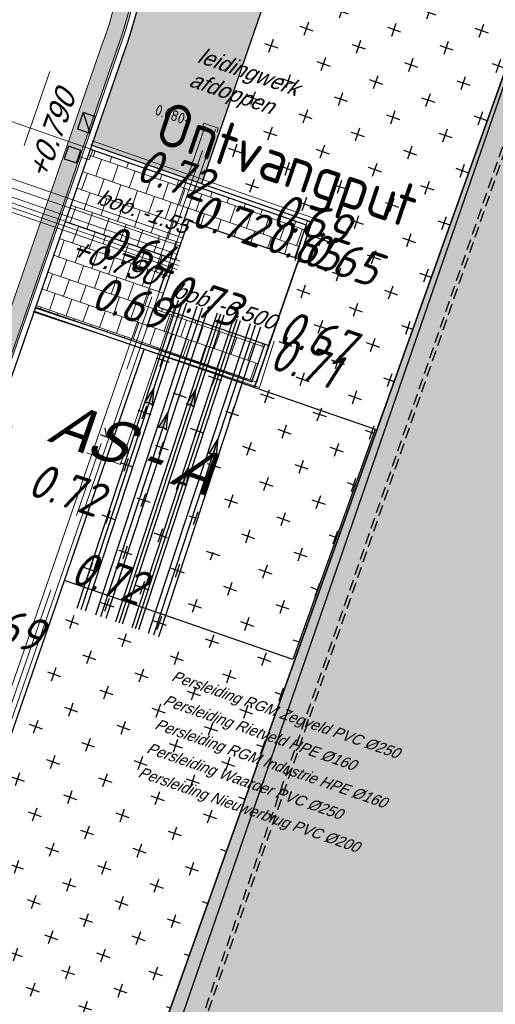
# Model space of a CAD drawing. Header units: metres. Extents: x 128615 to 129083, y 455669 to 456034.
# Tile 152 of 158: x 128940 to 128951, y 455794 to 455816. Entities that reach past the tile are written whole.
import ezdxf
from ezdxf.lldxf.tags import DXFTag

# ---------------------------------------------------------------- set-up
doc = ezdxf.new("R2010")
doc.units = ezdxf.units.M
for name, pattern in [('RI-AWZI_LUCHTLEIDING', [10.4, 5, -1.8, 0, -1.8, 0, -1.8]), ('RI-AWZI_PROCESLEIDING', [18.450000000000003, 6, -1.8, 1.75, -1.8, 1.75, -1.8, 1.75, -1.8]), ('RI-AWZI_TERREINRIOLERING', [19.8, 6, -1.8, 2.4, -1.8, 1.8, -1.8, 2.4, -1.8]), ('STIPPELFIJN', [0.375, 0.25, -0.125])]:
    doc.linetypes.add(name, pattern=pattern)
for name, color, linetype, lineweight in [('B-CO-BC-BETONVORM-G', 50, 'Continuous', 18), ('B-ME-RI-KOLK-G', 7, 'Continuous', 25), ('B-WE-OG-HOOGTELIJN-G', 7, 'Continuous', 18), ('B-XX-RI-AWZI_LUCHTLEIDING-G', 7, 'RI-AWZI_LUCHTLEIDING', 18), ('B-XX-RI-AWZI_PROCESLEIDING-G', 30, 'RI-AWZI_PROCESLEIDING', 18), ('B-XX-RI-AWZI_TERREINRIOLERING-G', 10, 'RI-AWZI_TERREINRIOLERING', 18), ('B-XX-VH-BESTRATING-V', 1, 'Continuous', 18), ('X-XX-AL-T25', 7, 'Continuous', 25)]:
    doc.layers.add(name, color=color, linetype=linetype, lineweight=lineweight)
for name, color, linetype in [('B-XX-GR-GRAS-G', 90, 'Continuous'), ('B-XX-GR-KRUIDEN-G', 98, 'Continuous'), ('B-XX-OG-BEBOUWING-G', 1, 'Continuous'), ('B-XX-RI-AWZI_PERSLEIDING-G_HDSR', 142, 'HDSR_Persleiding'), ('B-XX-RI-AWZI_PERSLEIDING-T25_HDSR', 7, 'Continuous'), ('B-XX-RI-AWZI_PROCESLEIDING-T25_HDSR', 7, 'Continuous'), ('B-XX-VH-KANTVERHARDING-G', 60, 'Continuous'), ('B-XX-VH-KANTVERHARDING-GN', 60, 'STIPPELFIJN')]:
    doc.layers.add(name, color=color, linetype=linetype)
doc.styles.add('ISO', font='Iso.shx', dxfattribs={"height": 50})
doc.styles.get("Standard").update_dxf_attribs({"font": 'arial.ttf'})
doc.styles.add('TAUW-ISOCP', font='tcb_isocp.shx')
doc.styles.add('tcb_isocp', font='tcb_isocp.shx')
doc.styles.add('WB025', font='ISO.SHX', dxfattribs={"height": 2.5})
tags = doc.linetypes.add('HDSR_Persleiding', pattern='A,25,-2,["P",Standard,S=1.5,R=0,X=0,Y=-0.75],-4', length=31).pattern_tags.tags
tags[6] = DXFTag(74, 10)
pattern_1 = [(340.9065815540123, (128738.9979208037, 455858.1422880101), (0.8077808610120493, 0.3923519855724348), [0.3174999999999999, -0.9525]), (70.90658155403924, (128739.0960088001, 455857.9403427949), (-0.3923519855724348, 0.8077808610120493), [0.3174999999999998, -0.9524999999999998])]
pattern_2 = [(340.9065815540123, (128738.9979208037, 455858.1422880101), (3.839350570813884, 3.326515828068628), [0.6349999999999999, -4.444999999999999]), (70.90658155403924, (128739.2979540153, 455858.0384307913), (-0.9611808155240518, 4.988231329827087), [0.3174999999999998, -8.481319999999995]), (70.90658155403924, (128739.3729632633, 455858.0124661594), (-0.9611808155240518, 4.988231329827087), [0.2539999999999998, -8.544819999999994]), (70.90658155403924, (128739.2229447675, 455858.0643954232), (-0.9611808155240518, 4.988231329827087), [0.2539999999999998, -8.544819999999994]), (40.90658155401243, (128739.4479706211, 455857.9865021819), (-0.9611719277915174, 4.988233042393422), [0.2032, -4.876799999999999]), (100.9065815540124, (128739.1479374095, 455858.0903594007), (-4.8005224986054, 1.661717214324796), [0.2032, -4.8768])]

# ---------------------------------------------------------------- blocks, each defined once
blk = doc.blocks.new('*U229')
at = {"layer": 'B-ME-RI-KOLK-G'}
blk.add_hatch(color=256, dxfattribs=at).paths.add_polyline_path([(0.1997073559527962, -0.1502915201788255), (0.1997073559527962, 0.1497084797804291), (-0.2002926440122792, -0.1502915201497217)])
blk.add_lwpolyline([(0.1997073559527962, -0.1502915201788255), (0.1997073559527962, 0.1497084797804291), (-0.2002926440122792, 0.1497084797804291), (-0.2002926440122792, -0.1502915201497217)], close=True, dxfattribs=at)
blk.add_lwpolyline([(-0.2002926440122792, -0.1502915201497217), (0.1997073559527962, 0.1497084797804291)], dxfattribs=at)
blk = doc.blocks.new('zustrmr')
at = {"color": 0}
blk.add_line((1, 0.2400001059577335), (0, 0), dxfattribs=at)
for p, q in [((0, 0), (1, -0.2399998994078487)), ((0.9199999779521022, 0), (1, 0.2400001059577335)), ((1, -0.2399998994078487), (0.9199999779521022, 0))]:
    blk.add_line(p, q)
for points in [[(0, 0), (1, 0.2400001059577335), (0.9199999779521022, 0)], [(0, 0), (1, -0.2399998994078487), (0.9199999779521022, 0)]]:
    blk.add_solid(points, dxfattribs=at)

msp = doc.modelspace()

# ---------------------------------------------------------------- hatches: boundary and pattern name
at = {"layer": 'B-XX-GR-GRAS-G'}
h = msp.add_hatch(dxfattribs=at)
h.set_pattern_fill('CROSS', color=256, scale=0.09999999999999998, angle=-116.5632943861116, style=0)
h.set_pattern_definition(pattern_1)
h.paths.add_polyline_path([(128845.8675353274, 455784.6485665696), (128847.5685110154, 455784.0597697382), (128847.7647766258, 455784.6267616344), (128846.0638009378, 455785.2155584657)])
h.paths.add_polyline_path([(128967.1055860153, 455860.4144094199), (128969.4210054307, 455866.8918425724), (128880.9006920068, 455904.409712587), (128810.0577815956, 455927.1027515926), (128808.0815679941, 455921.3936663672), (128811.5859768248, 455919.9881814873), (128842.9440111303, 455909.6012506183), (128874.3253125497, 455899.2845629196), (128897.3942134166, 455890.0887698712), (128932.249899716, 455875.2515896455), (128958.9784740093, 455863.874893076)])
edge = h.paths.add_edge_path()
edge.add_line((128984.0843231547, 455804.1850891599), (128953.5143684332, 455822.3927003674))
edge.add_line((128953.5143684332, 455822.3927003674), (128931.0817976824, 455759.6371250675))
edge.add_line((128931.0817976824, 455759.6371250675), (128923.691293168, 455762.2048782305))
edge.add_line((128923.691293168, 455762.2048782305), (128914.0269830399, 455765.5502024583))
edge.add_line((128914.0269830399, 455765.5502024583), (128897.845598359, 455770.6508317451))
edge.add_line((128897.845598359, 455770.6508317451), (128884.7246261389, 455774.2573768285))
edge.add_line((128884.7246261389, 455774.2573768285), (128872.548293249, 455777.8537726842))
edge.add_line((128872.548293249, 455777.8537726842), (128866.079626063, 455781.0475949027))
edge.add_line((128866.079626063, 455781.0475949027), (128866.0212588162, 455781.0678178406))
edge.add_line((128866.0212588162, 455781.0678178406), (128863.5642032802, 455773.7248399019))
edge.add_line((128863.5642032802, 455773.7248399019), (128871.5285838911, 455771.3053608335))
edge.add_line((128871.5285838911, 455771.3053608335), (128871.6722959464, 455771.410655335))
edge.add_arc((128873.3846396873, 455770.369334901), 2.004113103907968, 78.24944847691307, 148.6951358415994, ccw=False)
edge.add_line((128873.7927796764, 455772.3314488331), (128875.0821999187, 455772.0165345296))
edge.add_line((128875.0821999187, 455772.0165345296), (128927.2955738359, 455757.61301808))
edge.add_line((128927.2955738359, 455757.61301808), (128956.895554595, 455749.1705929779))
edge.add_line((128956.895554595, 455749.1705929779), (128984.0843231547, 455804.1850891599))
h = msp.add_hatch(dxfattribs=at)
h.set_pattern_fill('CROSS', color=256, scale=0.09999999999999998, angle=-116.5632943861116, style=0)
h.set_pattern_definition(pattern_1)
h.paths.add_polyline_path([(128967.1055860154, 455860.4144094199), (128958.9781778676, 455863.8740406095), (128948.4118116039, 455833.4579504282), (128948.6455033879, 455826.0782791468), (128943.9095911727, 455812.3966981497), (128946.4327674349, 455811.5140226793), (128946.1376307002, 455810.6627641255), (128945.1165278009, 455807.7256246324), (128947.9240893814, 455806.7537804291)])
h = msp.add_hatch(dxfattribs=at)
h.set_pattern_fill('CROSS', color=256, scale=0.09999999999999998, angle=-116.5632943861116, style=0)
h.set_pattern_definition(pattern_1)
h.paths.add_polyline_path([(128947.8834793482, 455806.7678376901), (128942.590476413, 455808.6000234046), (128940.7566774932, 455803.3023600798), (128945.9963754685, 455801.4886260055)])
h.paths.add_polyline_path([(128944.3812577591, 455803.8804057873), (128943.7671683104, 455804.092974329), (128943.7795689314, 455804.7426953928), (128944.4013223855, 455804.9316765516), (128944.7731865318, 455804.3987522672)], flags=16)
h.paths.add_polyline_path([(128943.8082929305, 455804.2942489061), (128944.5291826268, 455804.0447112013), (128944.7058216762, 455804.5550039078), (128943.9849319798, 455804.8045416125)], flags=8)
h = msp.add_hatch(dxfattribs=at)
h.set_pattern_fill('CROSS', color=256, scale=0.09999999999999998, angle=-116.5632943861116, style=0)
h.set_pattern_definition(pattern_1)
h.paths.add_polyline_path([(128946.0369855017, 455801.4745687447), (128940.7566774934, 455803.3023600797), (128935.1472180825, 455787.0971878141), (128930.4384130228, 455781.6966387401), (128923.6912931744, 455762.2048782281), (128931.0817976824, 455759.6371250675)], flags=17)
at = {"layer": 'B-XX-GR-KRUIDEN-G'}
h = msp.add_hatch(dxfattribs=at)
h.set_pattern_fill('SWAMP', color=256, scale=0.2, angle=-116.5632943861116, style=0)
h.set_pattern_definition(pattern_2)
edge = h.paths.add_edge_path()
edge.add_line((128948.4118116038, 455833.4579504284), (128948.6455033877, 455826.0782791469))
edge.add_line((128948.6455033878, 455826.0782791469), (128943.9095911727, 455812.3966981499))
edge.add_line((128943.9095911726, 455812.3966981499), (128941.3888850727, 455813.2785094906))
edge.add_line((128941.3888850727, 455813.2785094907), (128942.1339618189, 455815.4309623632))
edge.add_arc((128932.745274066, 455818.888458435), 10.00508554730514, -20.21683048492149, 71.17534409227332)
edge.add_line((128935.9736453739, 455828.358376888), (128892.1860483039, 455843.579290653))
edge.add_arc((128893.6952972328, 455847.9211051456), 4.596649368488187, -157.04283936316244, -109.16785423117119, ccw=False)
edge.add_arc((128894.4307678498, 455848.232645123), 5.395382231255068, 162.5112662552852, 202.9571606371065, ccw=False)
edge.add_line((128889.2847814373, 455849.8540560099), (128901.8557516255, 455885.6735668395))
edge.add_line((128901.8557516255, 455885.6735668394), (128887.2242848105, 455890.7225570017))
edge.add_line((128887.2242848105, 455890.7225570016), (128887.1817624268, 455890.5997140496))
edge.add_line((128887.1817624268, 455890.5997140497), (128874.5146120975, 455895.1035688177))
edge.add_line((128874.5146120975, 455895.1035688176), (128873.5283828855, 455892.2544503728))
edge.add_arc((128867.280722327, 455871.995513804), 21.20041917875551, 72.86074229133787, 176.4358647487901)
edge.add_line((128846.121308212, 455873.313454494), (128835.0103701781, 455877.1887525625))
edge.add_arc((128817.5916042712, 455889.2204382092), 21.17014088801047, -34.63404912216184, -24.22743715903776)
edge.add_line((128836.8971577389, 455880.5330640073), (128837.0847450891, 455880.5150973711))
edge.add_line((128837.0847450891, 455880.5150973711), (128838.2442237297, 455883.7950644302))
edge.add_line((128838.2442237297, 455883.7950644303), (128838.0851409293, 455883.9110295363))
edge.add_arc((128817.5916042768, 455889.2204382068), 21.17014088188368, -14.52468191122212, 21.05836036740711)
edge.add_line((128837.3478955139, 455896.8272655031), (128838.4437976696, 455897.45125095))
edge.add_line((128838.4437976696, 455897.45125095), (128836.9196742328, 455900.519436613))
edge.add_line((128836.9196742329, 455900.519436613), (128835.8290882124, 455899.9707426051))
edge.add_arc((128817.5916042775, 455889.2204382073), 21.17014088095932, 30.51773535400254, 65.7725628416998)
edge.add_line((128826.2789784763, 455908.5259916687), (128826.2969451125, 455908.713579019))
edge.add_line((128826.2969451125, 455908.7135790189), (128823.0169780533, 455909.8730576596))
edge.add_line((128823.0169780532, 455909.8730576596), (128822.9010129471, 455909.7139748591))
edge.add_arc((128817.591604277, 455889.2204382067), 21.17014088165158, 75.47531808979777, 155.5873596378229)
edge.add_line((128798.3142327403, 455897.9701702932), (128798.1176121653, 455897.9799474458))
edge.add_line((128798.1176121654, 455897.9799474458), (128797.7211869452, 455896.8585281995))
edge.add_line((128797.7211869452, 455896.8585281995), (128793.8072384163, 455898.2133509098))
edge.add_arc((128775.6531717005, 455909.0573338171), 21.14620778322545, -30.85117203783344, -24.45064201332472)
edge.add_line((128794.9029489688, 455900.3047239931), (128795.4902118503, 455900.2458409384))
edge.add_line((128795.4902118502, 455900.2458409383), (128796.7020683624, 455903.7467742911))
edge.add_line((128796.7020683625, 455903.746774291), (128796.1976420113, 455904.0486570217))
edge.add_arc((128775.6531716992, 455909.057333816), 21.14620778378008, -13.70124981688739, 21.18853243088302)
edge.add_line((128795.3698146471, 455916.7003760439), (128797.9082227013, 455917.9559061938))
edge.add_line((128797.9082227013, 455917.9559061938), (128796.4067381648, 455921.1222890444))
edge.add_line((128796.4067381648, 455921.1222890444), (128793.8362756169, 455919.8525566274))
edge.add_arc((128775.6531717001, 455909.0573338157), 21.1462077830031, 30.69740409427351, 65.54935799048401)
edge.add_line((128784.4057815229, 455928.3071110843), (128784.4646645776, 455928.8943739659))
edge.add_line((128784.4646645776, 455928.8943739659), (128780.9637312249, 455930.1062304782))
edge.add_line((128780.9637312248, 455930.1062304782), (128780.6618484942, 455929.6018041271))
edge.add_arc((128775.6531717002, 455909.0573338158), 21.14620778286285, 76.298750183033, 155.5095457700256)
edge.add_line((128756.4094808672, 455917.8233173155), (128755.8262168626, 455917.8979581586))
edge.add_line((128755.8262168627, 455917.8979581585), (128754.6142224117, 455914.3971073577))
edge.add_line((128754.6142224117, 455914.3971073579), (128755.1121866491, 455914.0802848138))
edge.add_arc((128775.6531716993, 455909.057333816), 21.1462077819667, 166.2589379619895, 191.7043835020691)
edge.add_line((128754.9466508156, 455904.7675673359), (128751.1985842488, 455903.6584638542))
edge.add_line((128751.1985842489, 455903.6584638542), (128751.1173775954, 455903.9197317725))
edge.add_line((128751.1173775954, 455903.9197317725), (128741.4969709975, 455907.2999279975))
edge.add_line((128741.4969709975, 455907.2999279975), (128757.0495062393, 455938.2990116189))
edge.add_line((128757.0495062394, 455938.2990116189), (128795.963293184, 455925.5684809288))
edge.add_line((128795.963293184, 455925.5684809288), (128808.0815679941, 455921.3936663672))
edge.add_line((128808.0815679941, 455921.3936663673), (128811.5859768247, 455919.9881814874))
edge.add_line((128811.5859768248, 455919.9881814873), (128842.9440111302, 455909.6012506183))
edge.add_line((128842.9440111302, 455909.6012506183), (128874.3253125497, 455899.2845629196))
edge.add_line((128874.3253125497, 455899.2845629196), (128897.3942134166, 455890.0887698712))
edge.add_line((128897.3942134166, 455890.0887698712), (128932.249899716, 455875.2515896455))
edge.add_line((128932.249899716, 455875.2515896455), (128958.9784740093, 455863.874893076))
edge.add_line((128958.9784740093, 455863.8748930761), (128948.4118116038, 455833.4579504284))
h.paths.add_polyline_path([(128845.694092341, 455904.4570519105), (128848.0856081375, 455905.5477301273), (128849.2310223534, 455903.2376735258), (128848.6444501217, 455901.5319182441), (128846.8291906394, 455902.1678003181)], flags=16)
h = msp.add_hatch(dxfattribs=at)
h.set_pattern_fill('SWAMP', color=256, scale=0.2, angle=-116.5632943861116, style=0)
h.set_pattern_definition(pattern_2)
edge = h.paths.add_edge_path()
edge.add_line((128866.0866503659, 455781.2568256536), (128875.1680089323, 455807.3398096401))
edge.add_arc((128879.4079104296, 455805.863595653), 4.489540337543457, 116.00983755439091, 160.8033255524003, ccw=False)
edge.add_arc((128879.4209623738, 455805.8368468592), 4.519303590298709, 64.93648171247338, 116.0098375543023, ccw=False)
edge.add_line((128881.3354421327, 455809.9306070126), (128896.7603082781, 455804.5777509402))
edge.add_line((128896.7603082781, 455804.5777509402), (128893.7246145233, 455795.8079325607))
edge.add_arc((128894.7640997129, 455795.4481122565), 1.100000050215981, 160.9065814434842, 205.9065793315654)
edge.add_arc((128894.7640996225, 455795.4481122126), 1.099999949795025, 205.9065793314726, 250.9065815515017)
edge.add_line((128894.4042793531, 455794.4086271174), (128908.5223775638, 455789.521613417))
edge.add_arc((128908.8821978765, 455790.5610985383), 1.099999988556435, -109.0934201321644, -19.09341904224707)
edge.add_line((128909.9216830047, 455790.2012782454), (128912.9529955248, 455798.9584396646))
edge.add_line((128912.9529955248, 455798.9584396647), (128924.2697458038, 455795.0312136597))
edge.add_arc((128927.7559066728, 455805.0775182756), 10.63398110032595, -109.1372484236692, -66.21405570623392)
edge.add_arc((128928.3129586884, 455803.8136726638), 9.252817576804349, -66.21405570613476, -16.48276536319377)
edge.add_line((128937.1855328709, 455801.188399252), (128940.0635648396, 455809.4719479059))
edge.add_line((128940.0635648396, 455809.4719479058), (128942.5904764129, 455808.6000234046))
edge.add_line((128942.590476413, 455808.6000234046), (128935.1472180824, 455787.0971878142))
edge.add_line((128935.1472180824, 455787.0971878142), (128930.4384130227, 455781.6966387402))
edge.add_line((128930.4384130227, 455781.6966387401), (128923.6912931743, 455762.2048782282))
edge.add_line((128923.6912931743, 455762.2048782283), (128914.0269830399, 455765.5502024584))
edge.add_line((128914.0269830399, 455765.5502024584), (128897.8455983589, 455770.6508317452))
edge.add_line((128897.8455983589, 455770.6508317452), (128884.7246261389, 455774.2573768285))
edge.add_line((128884.7246261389, 455774.2573768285), (128872.5482932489, 455777.8537726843))
edge.add_line((128872.5482932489, 455777.8537726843), (128866.1634851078, 455781.2268618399))
edge.add_line((128866.1634851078, 455781.2268618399), (128866.0856040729, 455781.2538205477))
at = {"layer": 'B-XX-VH-BESTRATING-V'}
h = msp.add_hatch(dxfattribs=at)
h.set_pattern_fill('BRICK', color=256, scale=0.03307086, angle=-116.5097316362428)
h.set_pattern_definition([(340.9065815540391, (128782.926339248, 455849.4786328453), (0.0686929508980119, 0.1984471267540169), []), (70.90658155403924, (128782.926339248, 455849.4786328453), (-0.3968942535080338, 0.1373859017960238), [0.2099999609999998, -0.2099999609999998]), (70.90658155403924, (128783.1247863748, 455849.4099398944), (-0.3968942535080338, 0.1373859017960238), [-0.2099999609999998, 0.2099999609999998])])
edge = h.paths.add_edge_path()
edge.add_arc((128879.3936255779, 455805.876259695), 4.601891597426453, 69.65643380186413, 160.8966683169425, ccw=False)
edge.add_line((128880.9934671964, 455810.1911076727), (128924.3141953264, 455795.1533938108))
edge.add_arc((128927.7884713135, 455804.2752318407), 9.761071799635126, 249.1494361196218, 341.8216779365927)
edge.add_line((128937.0623695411, 455801.2300168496), (128942.0115575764, 455815.4747647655))
edge.add_arc((128932.7452740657, 455818.8884584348), 9.875085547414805, 339.7762308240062, 431.1775957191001)
edge.add_line((128935.9313305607, 455828.2354557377), (128892.1413870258, 455843.4571851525))
edge.add_arc((128893.9661163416, 455848.2104546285), 5.091483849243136, 160.6539968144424, 248.9987380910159, ccw=False)
edge.add_line((128889.1621217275, 455849.8971210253), (128901.6898106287, 455885.5933068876))
edge.add_line((128901.6898106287, 455885.5933068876), (128887.1807336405, 455890.6000690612))
edge.add_line((128887.1807336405, 455890.6000690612), (128887.0472073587, 455890.2230276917))
edge.add_line((128887.0472073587, 455890.2230276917), (128901.1792229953, 455885.34635333))
edge.add_line((128901.1792229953, 455885.34635333), (128888.7847076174, 455850.0296298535))
edge.add_arc((128893.9661163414, 455848.2104546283), 5.491483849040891, 160.6539968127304, 249.0667786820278)
edge.add_line((128892.0041211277, 455843.0814225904), (128935.8011466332, 455827.857231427))
edge.add_arc((128932.7452740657, 455818.888458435), 9.475085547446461, -20.24600750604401, 71.18481212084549, ccw=False)
edge.add_line((128941.6349457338, 455815.6095891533), (128936.683389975, 455801.3580264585))
edge.add_arc((128927.7884713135, 455804.2752318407), 9.36107179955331, 249.1132310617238, 341.8424167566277, ccw=False)
edge.add_line((128924.4510408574, 455795.5293057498), (128881.0276453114, 455810.6025633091))
edge.add_arc((128879.3920985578, 455805.8776308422), 5.000000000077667, 70.9065815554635, 160.9065815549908)
edge.add_line((128874.6671660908, 455807.5131775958), (128865.6289427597, 455781.5539549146))
edge.add_line((128865.6289427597, 455781.5539549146), (128866.0087595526, 455781.4282871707))
edge.add_line((128866.0087595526, 455781.4282871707), (128875.0451606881, 455807.3823338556))
h = msp.add_hatch(dxfattribs=at)
h.set_pattern_fill('AR-B88', color=256, scale=0.001999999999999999, angle=-116.5632943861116, style=0)
h.set_pattern_definition([(340.9065815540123, (128738.9979208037, 455858.1422880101), (0.1329372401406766, 0.384042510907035), []), (70.90658155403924, (128738.9979208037, 455858.1422880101), (-0.0590840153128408, 0.4505111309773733), [0.4063999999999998, -0.4063999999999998])])
h.paths.add_polyline_path([(128943.6017783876, 455811.5438193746), (128946.0426128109, 455810.6957770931), (128946.3055567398, 455811.4525820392), (128941.3535953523, 455813.1849124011), (128940.096384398, 455809.5664091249), (128945.0556766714, 455807.8551785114), (128945.3553638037, 455808.7177377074), (128942.9145293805, 455809.5657799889)])

# ---------------------------------------------------------------- linework, layer by layer
at = {"layer": 'B-CO-BC-BETONVORM-G'}
for p, q in [((128943.957050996, 455813.7767117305), (128943.9243400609, 455813.6822130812)), ((128943.957050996, 455813.7767117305), (128944.2877962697, 455813.6622234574)), ((128944.2877962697, 455813.6622234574), (128944.2550853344, 455813.5677248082))]:
    msp.add_line(p, q, dxfattribs=at)
for points in [[(128943.4880933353, 455811.1484237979), (128934.1007806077, 455814.3919463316)], [(128943.3574624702, 455810.7703555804), (128933.9701497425, 455814.0138781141)], [(128843.5368707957, 455788.3800876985), (128926.4929472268, 455762.3917835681), (128944.2241914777, 455813.6313296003)], [(128843.6116085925, 455788.6186547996), (128926.3360665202, 455762.7029116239), (128943.9879448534, 455813.7131069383)]]:
    msp.add_lwpolyline(points, dxfattribs=at)
at = {"layer": 'B-ME-RI-KOLK-G', "lineweight": -3}
msp.add_lwpolyline([(128941.1357860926, 455813.1519832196), (128940.8522901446, 455813.2501160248), (128940.7541573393, 455812.9666200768), (128941.0376532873, 455812.8684872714)], close=True, dxfattribs=at)
at = {"layer": 'B-XX-GR-GRAS-G'}
for points in [[(128866.0790669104, 455781.0477886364), (128872.5482932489, 455777.8537726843), (128884.724626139, 455774.2573768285), (128897.8455983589, 455770.6508317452), (128914.4129983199, 455765.4285243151), (128931.0817976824, 455759.6371250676), (128967.1055860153, 455860.41440942), (128897.3942134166, 455890.0887698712), (128874.3253125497, 455899.2845629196), (128843.4583190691, 455909.4308929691), (128811.5859768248, 455919.9881814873), (128808.0815679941, 455921.3936663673), (128795.9632931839, 455925.5684809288), (128768.7715407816, 455934.4184514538), (128757.0495062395, 455938.2990116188), (128749.970820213, 455924.4736214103), (128742.8051616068, 455910.0505094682), (128738.0593563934, 455900.0720523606), (128714.6911999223, 455833.4517016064), (128716.5853280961, 455830.8609510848), (128737.2513492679, 455821.9777011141), (128741.5637227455, 455820.4999467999)], [(128943.9095911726, 455812.3966981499), (128948.6455033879, 455826.0782791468), (128948.4149768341, 455833.3579967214), (128958.9784740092, 455863.8748930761)], [(128953.5143684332, 455822.3927003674), (128930.7497038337, 455756.6278406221), (128956.8955545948, 455749.170592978), (128984.0843231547, 455804.1850891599), (128953.7580855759, 455822.4803283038)], [(128923.691293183, 455762.2048782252), (128930.4384130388, 455781.6966387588), (128935.1472180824, 455787.0971878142), (128940.7566774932, 455803.3023600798), (128942.5904764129, 455808.6000234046)]]:
    msp.add_lwpolyline(points, dxfattribs=at)
msp.add_lwpolyline([(128984.0843231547, 455804.1850891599), (128953.5143684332, 455822.3927003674), (128931.0817976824, 455759.6371250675), (128923.691293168, 455762.2048782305), (128914.0269830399, 455765.5502024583), (128897.845598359, 455770.6508317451), (128884.7246261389, 455774.2573768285), (128872.548293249, 455777.8537726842), (128866.079626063, 455781.0475949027), (128866.0212588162, 455781.0678178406), (128863.5642032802, 455773.7248399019), (128871.5285838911, 455771.3053608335), (128871.6722959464, 455771.410655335, -0.3174381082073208), (128873.7927796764, 455772.3314488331), (128875.0821999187, 455772.0165345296), (128927.2955738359, 455757.61301808), (128956.895554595, 455749.1705929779)], format="xyb", close=True, dxfattribs=at)
msp.add_lwpolyline([(128942.5904764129, 455808.6000234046), (128947.8834793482, 455806.7678376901), (128945.9963754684, 455801.4886260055), (128940.7566774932, 455803.3023600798)], close=True, dxfattribs=at)
at = {"layer": 'B-XX-OG-BEBOUWING-G'}
msp.add_lwpolyline([(128946.1370738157, 455810.6629576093), (128943.6017783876, 455811.5438193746), (128942.9145293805, 455809.5657799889), (128945.4498248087, 455808.6849182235), (128946.1376307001, 455810.6627641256)], dxfattribs=at)
at = {"layer": 'B-XX-RI-AWZI_LUCHTLEIDING-G', "linetype": 'Continuous'}
msp.add_line((128941.6446822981, 455811.0142688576), (128941.7101041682, 455811.2032661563), dxfattribs=at)
for points in [[(128943.4110798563, 455810.614469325), (128935.0854700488, 455813.4963992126, 0.414213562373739), (128934.0677933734, 455813.0020974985), (128932.4890475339, 455808.4412572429, -0.4142135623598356), (128931.7257900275, 455808.0705309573), (128925.4567732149, 455810.2405662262, 0.4142135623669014), (128924.4390965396, 455809.7462645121), (128924.2920006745, 455809.3213191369)], [(128943.3456579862, 455810.4254720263), (128935.0200481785, 455813.3074019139, 0.4142135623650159), (128934.256790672, 455812.9366756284), (128932.6780448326, 455808.3758353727, -0.4142135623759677), (128931.6603681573, 455807.8815336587), (128925.3913513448, 455810.0515689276, 0.4142135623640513), (128924.6280938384, 455809.680842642), (128924.4809979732, 455809.2558972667)]]:
    msp.add_lwpolyline(points, format="xyb", dxfattribs=at)
at = {"layer": 'B-XX-RI-AWZI_LUCHTLEIDING-G'}
msp.add_lwpolyline([(128943.3783689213, 455810.5199706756), (128935.0527591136, 455813.4019005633, 0.4142135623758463), (128934.1622920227, 455812.9693865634), (128932.5835461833, 455808.4085463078, -0.4142135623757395), (128931.6930790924, 455807.976032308), (128925.4240622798, 455810.1460675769, 0.4142135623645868), (128924.5335951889, 455809.7135535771), (128924.3864993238, 455809.2886082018)], format="xyb", dxfattribs=at)
for points in [[(128931.2466769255, 455809.68972824), (128942.0418947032, 455805.9597436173)], [(128942.0418947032, 455805.9597436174), (128943.2785424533, 455809.5388151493)]]:
    msp.add_lwpolyline(points, dxfattribs=at)
at = {"layer": 'B-XX-RI-AWZI_PERSLEIDING-G_HDSR'}
for points in [[(128943.3671954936, 455809.7201836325), (128941.0408551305, 455802.6580508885)], [(128943.4621750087, 455809.6888963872), (128941.1358346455, 455802.6267636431)], [(128943.5571545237, 455809.657609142), (128941.2308141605, 455802.5954763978)], [(128943.7997898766, 455809.5791609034), (128941.4707532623, 455802.508843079)], [(128943.9185142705, 455809.5400518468), (128941.5894776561, 455802.4697340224)], [(128944.0372386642, 455809.5009427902), (128941.70820205, 455802.4306249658)], [(128944.2607082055, 455809.4282330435), (128941.9293342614, 455802.3508197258)], [(128944.3366918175, 455809.4032032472), (128942.0053178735, 455802.3257899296)], [(128944.4126754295, 455809.3781734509), (128942.0813014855, 455802.3007601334)], [(128944.6408696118, 455809.3038252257), (128942.3073708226, 455802.2199614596)], [(128944.7168532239, 455809.2787954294), (128942.3833544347, 455802.1949316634)], [(128944.7928368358, 455809.2537656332), (128942.4593380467, 455802.1699018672)], [(128945.016306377, 455809.1810558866), (128942.6804702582, 455802.0900966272)], [(128945.1350307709, 455809.1419468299), (128942.799194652, 455802.0509875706)], [(128945.2537551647, 455809.1028377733), (128942.9179190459, 455802.011878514)]]:
    msp.add_lwpolyline(points, dxfattribs=at)
at = {"layer": 'B-XX-RI-AWZI_PERSLEIDING-T25_HDSR'}
for points in [[(128941.1358346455, 455802.6267636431, 0, 0.09599999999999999, 0), (128941.0416271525, 455802.3546075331, 0, 0, 0), (128940.139382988, 455799.7481135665, 0, 0, 0), (128942.1328953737, 455799.0580544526, 0, 0, 0)], [(128941.5894776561, 455802.4697340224, 0, 0.09599999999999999, 0), (128941.495270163, 455802.1975779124, 0, 0, 0), (128940.7751078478, 455800.1171003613, 0, 0, 0), (128942.314977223, 455799.5840708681, 0, 0, 0)], [(128942.0053178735, 455802.3257899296, 0, 0.09599999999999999, 0), (128941.9111103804, 455802.0536338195, 0, 0, 0), (128941.3803374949, 455800.5202835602, 0, 0, 0), (128942.5043666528, 455800.1311981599, 0, 0, 0)], [(128942.3833544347, 455802.1949316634, 0, 0.09599999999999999, 0), (128942.2891469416, 455801.9227755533, 0, 0, 0), (128941.9433617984, 455800.9238365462, 0, 0, 0), (128942.6893543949, 455800.6656094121, 0, 0, 0)]]:
    msp.add_lwpolyline(points, format="xyseb", dxfattribs=at)
at = {"layer": 'B-XX-RI-AWZI_PERSLEIDING-T25_HDSR', "flags": 128}
msp.add_lwpolyline([(128942.799194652, 455802.0509875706, 0, 0.09599999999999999, 0), (128942.7049871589, 455801.7788314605, 0, 0, 0), (128942.5492692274, 455801.3289777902, 0, 0, 0), (128942.8794216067, 455801.2146947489, 0, 0, 0)], format="xyseb", dxfattribs=at)
at = {"layer": 'B-XX-RI-AWZI_PROCESLEIDING-G'}
for points in [[(128943.4227779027, 455810.9593896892), (128934.0354651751, 455814.2029122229)], [(128843.5742396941, 455788.4993712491), (128926.4145068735, 455762.547347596), (128944.1060681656, 455813.6722182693)]]:
    msp.add_lwpolyline(points, dxfattribs=at)
at = {"layer": 'B-XX-RI-AWZI_TERREINRIOLERING-G'}
msp.add_lwpolyline([(128944.3510232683, 455826.3059765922), (128935.8504006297, 455801.7409749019)], dxfattribs=at)
at = {"layer": 'B-XX-RI-AWZI_TERREINRIOLERING-G', "flags": 128}
for points in [[(128936.4104353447, 455814.6376596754), (128936.1741887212, 455814.7194370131), (128936.255966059, 455814.9556836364), (128939.9776279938, 455813.6674307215)], [(128941.0894172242, 455813.0180281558), (128941.3256638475, 455812.9362508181), (128941.4074411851, 455813.1724974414), (128939.9775172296, 455813.6674690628)]]:
    msp.add_lwpolyline(points, dxfattribs=at)
at = {"layer": 'B-XX-VH-BESTRATING-V'}
for p, q in [((128942.0341043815, 455815.685993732), (128937.0851479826, 455801.3889496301)), ((128943.3418806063, 455810.6759646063), (128943.3242311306, 455810.6820740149))]:
    msp.add_line(p, q, dxfattribs=at)
for points in [[(128865.6289427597, 455781.5539549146), (128866.0087595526, 455781.4282871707), (128872.7662152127, 455800.7986898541), (128875.0451606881, 455807.3823338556, -0.4142135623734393), (128880.8968015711, 455810.2245687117), (128881.3780623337, 455810.0534219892), (128924.3141953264, 455795.1533938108, 0.427940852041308), (128937.0623695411, 455801.2300168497), (128942.0115575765, 455815.4747647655, 0.421395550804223), (128935.9313305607, 455828.2354557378), (128892.1413870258, 455843.4571851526, -0.4057770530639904), (128889.1621217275, 455849.8971210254), (128901.6898106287, 455885.5933068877), (128887.1807336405, 455890.6000690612)], [(128865.5858228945, 455781.4303511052), (128865.5858228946, 455781.4303511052), (128872.3885393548, 455800.9304507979), (128874.6671660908, 455807.5131775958, -0.4142135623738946), (128881.0276453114, 455810.6025633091), (128881.5092014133, 455810.431314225), (128924.4510408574, 455795.5293057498, 0.4282348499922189), (128936.683389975, 455801.3580264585), (128941.6349457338, 455815.6095891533, 0.4215469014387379), (128935.8011466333, 455827.857231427), (128892.0041211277, 455843.0814225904, -0.4061228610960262), (128888.7847076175, 455850.0296298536), (128901.1792229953, 455885.34635333), (128887.0472073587, 455890.2230276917)]]:
    msp.add_lwpolyline(points, format="xyb", dxfattribs=at)
for points in [[(128946.1364421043, 455810.5852395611), (128946.4587905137, 455811.6093766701), (128941.393357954, 455813.3758466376)], [(128946.0417654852, 455810.6175185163), (128946.3342696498, 455811.5468371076), (128941.3604826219, 455813.281405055)], [(128940.068780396, 455809.5498054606), (128945.1699109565, 455807.8475387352), (128945.4745545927, 455808.8154257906)], [(128940.0371556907, 455809.4549377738), (128945.2347647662, 455807.7205093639), (128945.569542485, 455808.7841357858)]]:
    msp.add_lwpolyline(points, dxfattribs=at)
msp.add_arc((128932.5842393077, 455818.957087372), 10, 340.9029325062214, 70.90658148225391, dxfattribs=at)
at = {"layer": 'B-XX-VH-KANTVERHARDING-G'}
msp.add_lwpolyline([(128865.5858228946, 455781.4303511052), (128866.0866515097, 455781.2568252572), (128872.8889598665, 455800.7558675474), (128875.1680089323, 455807.33980964, -0.414213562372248), (128880.8542773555, 455810.1017204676), (128881.3354421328, 455809.9306070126), (128924.2697458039, 455795.0312136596, 0.427849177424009), (128937.1855328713, 455801.1883992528), (128942.1339618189, 455815.4309623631, 0.4213483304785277), (128935.973645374, 455828.358376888), (128892.186048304, 455843.579290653, -0.4056557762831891), (128889.2847813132, 455849.8540556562), (128901.8557516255, 455885.6735668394), (128887.2242848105, 455890.7225570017)], format="xyb", dxfattribs=at)
for points in [[(128941.3533944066, 455813.1849826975), (128946.3055567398, 455811.4525820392), (128946.0426128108, 455810.6957770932)], [(128941.3864149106, 455813.2793736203), (128946.4327674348, 455811.5140226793), (128946.4327674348, 455811.5140226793), (128946.1376307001, 455810.6627641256)], [(128946.3987137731, 455811.4160094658), (128945.1173879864, 455807.7280989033)], [(128940.0961831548, 455809.566478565), (128945.0556766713, 455807.8551785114), (128945.3553497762, 455808.7177425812)], [(128940.0635648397, 455809.4719479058), (128945.1173879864, 455807.7280989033), (128945.1173879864, 455807.7280989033), (128945.4455828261, 455808.6727089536)]]:
    msp.add_lwpolyline(points, dxfattribs=at)
at = {"layer": 'B-XX-VH-KANTVERHARDING-GN'}
for points in [[(128756.5426510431, 455937.4763062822), (128793.7604344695, 455925.4810723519), (128833.9169134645, 455912.6070033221), (128878.0231656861, 455898.3769968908), (128905.8774009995, 455886.6480200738), (128967.1023489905, 455860.669774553), (128960.1032958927, 455840.1775985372), (128942.3862671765, 455788.8484422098), (128932.5039585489, 455760.2394842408), (128888.6729809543, 455773.1733988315), (128865.6046931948, 455779.970647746)], [(128756.6067413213, 455937.4099511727), (128793.8245247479, 455925.4147172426), (128833.981003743, 455912.5406482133), (128878.0872559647, 455898.3106417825), (128905.9414912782, 455886.5816649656), (128967.1664392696, 455860.6034194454), (128960.1673861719, 455840.1112434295), (128942.4503574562, 455788.782087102), (128932.5680488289, 455760.1731291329), (128888.7370712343, 455773.1070437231), (128865.6687834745, 455779.9042926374)]]:
    msp.add_lwpolyline(points, dxfattribs=at)

# ---------------------------------------------------------------- block references
at = {"layer": 'B-ME-RI-KOLK-G', "rotation": 250.8943232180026}
msp.add_blockref('*U229', (128941.2662910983, 455813.7864656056), dxfattribs=at)
at = {"layer": 'B-XX-RI-AWZI_PERSLEIDING-G_HDSR'}
for p, xscale, yscale, zscale, rotation in [((128942.8156240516, 455807.7261446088), 0.4, 0.4, 0.4, 251.7675765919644), ((128943.7699737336, 455807.6828022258), 0.4, 0.4, 0.4, 251.7675765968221), ((128943.135536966, 455807.1631470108), 0.400000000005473, 0.400000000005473, 0.400000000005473, 251.7675765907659), ((128944.2845239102, 455806.5600407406), 0.4, 0.4, 0.4, 251.7675765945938), ((128943.6021906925, 455805.8949850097), 0.4, 0.4, 0.4, 251.7675765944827)]:
    msp.add_blockref('zustrmr', p, dxfattribs=dict(at, xscale=xscale, yscale=yscale, zscale=zscale, rotation=rotation))

# ---------------------------------------------------------------- texts
at = {"layer": 'B-WE-OG-HOOGTELIJN-G'}
for s, height, rotation, style, oblique, p in [('+0.790', 0.4999999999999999, 70.90658148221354, 'TAUW-ISOCP', 20.00023775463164, (128940.3566831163, 455812.4594155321)), ('0.72', 0.7999999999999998, 341.1994003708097, 'ISO', 13.5, (128942.346767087, 455812.4929854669, 0.71862)), ('0.72', 0.7999999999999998, 341.1994003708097, 'ISO', 13.5, (128943.6106327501, 455811.4477811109, 0.72447)), ('0.69', 0.7999999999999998, 341.1994003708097, 'ISO', 13.5, (128945.4654875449, 455811.4646676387, 0.686478)), ('0.65', 0.7999999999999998, 341.1994003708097, 'ISO', 13.5, (128945.2989386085, 455810.8913561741, 0.649146)), ('0.64', 0.7999999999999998, 341.1994003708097, 'ISO', 13.5, (128941.5108975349, 455810.7330077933, 0.640685)), ('0.65', 0.7999999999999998, 341.1994003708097, 'ISO', 13.5, (128946.1692708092, 455810.5760636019, 0.646405)), ('+0.790', 0.4999999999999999, 340.9065796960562, 'TAUW-ISOCP', 20.00023775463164, (128940.8562577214, 455810.7168572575)), ('0.69', 0.7999999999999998, 341.1994003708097, 'ISO', 13.5, (128941.3207588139, 455809.562689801, 0.685863)), ('0.73', 0.7999999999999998, 341.1994003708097, 'ISO', 13.5, (128943.0150957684, 455809.6266164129, 0.72791)), ('0.67', 0.7999999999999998, 341.1994003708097, 'ISO', 13.5, (128945.6027635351, 455808.7748363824, 0.666026)), ('0.71', 0.7999999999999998, 341.1994003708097, 'ISO', 13.5, (128945.4150858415, 455808.1769417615, 0.708154)), ('0.72', 0.7999999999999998, 341.1994003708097, 'ISO', 13.5, (128939.8692406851, 455805.2824880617, 0.716187)), ('0.72', 0.7999999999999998, 341.1994003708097, 'ISO', 13.5, (128940.8504059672, 455803.2639847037, 0.720742)), ('0.69', 0.7999999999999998, 341.1994003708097, 'ISO', 13.5, (128938.4437930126, 455802.1825029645, 0.690328))]:
    msp.add_text(s, height=height, rotation=rotation, dxfattribs=dict(at, style=style, oblique=oblique)).set_placement(p)
at = {"layer": 'B-XX-RI-AWZI_PERSLEIDING-T25_HDSR', "style": 'tcb_isocp', "oblique": 20.00023775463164}
for s, height, rotation, p in [('bob. -0.500', 0.36, 341.7675766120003, (128943.2199709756, 455809.805210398)), ('Persleiding RGM Zegveld PVC %%129250', 0.25, 340.906581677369, (128943.1909516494, 455801.0141247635)), ('Persleiding Rietveld HPE %%129160', 0.25, 340.906581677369, (128942.9997057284, 455800.4616342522)), ('Persleiding RGM Industrie HPE %%129160', 0.25, 340.906581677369, (128942.8090486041, 455799.9108447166)), ('Persleiding Waarder PVC %%129250', 0.25, 340.906581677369, (128942.6189802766, 455799.3617561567)), ('Persleiding Nieuwerbrug PVC %%129200', 0.25, 340.906581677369, (128942.4277343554, 455798.8092656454))]:
    msp.add_text(s, height=height, rotation=rotation, dxfattribs=at).set_placement(p)
at = {"layer": 'B-XX-RI-AWZI_PROCESLEIDING-T25_HDSR', "oblique": 20.00023775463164}
for s, rotation, style, p in [('leidingwerk', 340.906581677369, 'TAUW-ISOCP', (128943.7815392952, 455815.1852656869)), ('afdoppen', 340.906581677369, 'TAUW-ISOCP', (128943.5908821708, 455814.6344761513)), ('bob. -1.55', 340.9388454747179, 'tcb_isocp', (128941.472930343, 455811.9396180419))]:
    msp.add_text(s, height=0.36, rotation=rotation, dxfattribs=dict(at, style=style)).set_placement(p)
at = {"layer": 'B-XX-RI-AWZI_PROCESLEIDING-T25_HDSR', "style": 'WB025'}
msp.add_text('0.080-', height=0.25, rotation=340.9120216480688, dxfattribs=at).set_placement((128942.8141268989, 455813.9815294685))
at = {"layer": 'X-XX-AL-T25', "style": 'ISO'}
msp.add_text('Ontvangput', height=0.9975393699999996, rotation=341.187282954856, dxfattribs=at).set_placement((128942.7812985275, 455813.3630793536))
at = {"layer": 'X-XX-AL-T25', "style": 'tcb_isocp', "oblique": 20.00023775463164}
msp.add_text('AS - A', height=0.9999999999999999, rotation=340.906581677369, dxfattribs=at).set_placement((128940.3479619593, 455806.5067491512))

doc.saveas('drawing.dxf')
